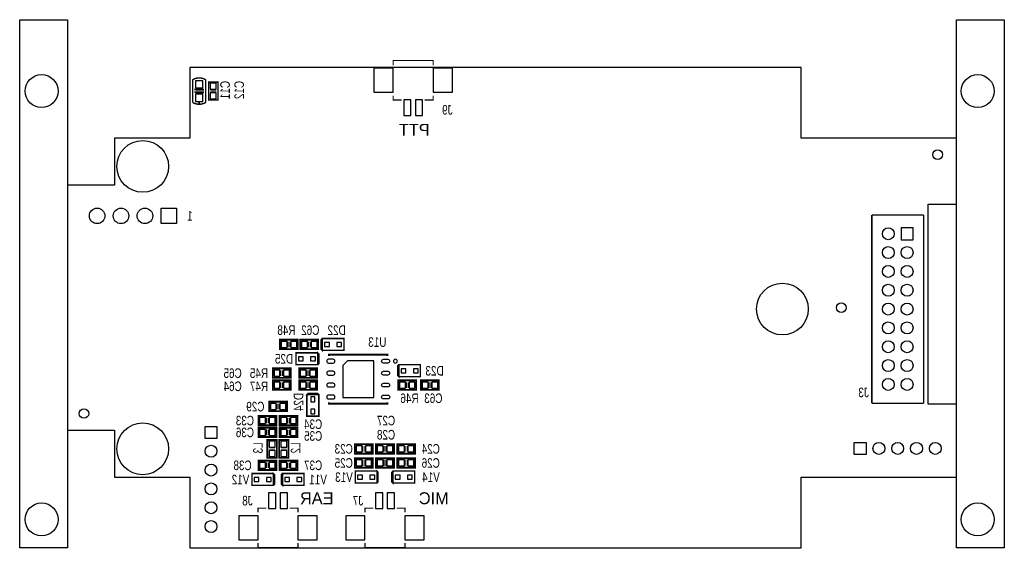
# Model space of a CAD drawing. Extents: x -712 to 3409, y -2 to 2208.
import ezdxf
from ezdxf.enums import TextEntityAlignment as Align

# ---------------------------------------------------------------- set-up
doc = ezdxf.new("R2010")
doc.units = 0
for name, color, linetype in [('BG_OUTLINE', 254, 'CONTINUOUS'), ('BG_SILKSCREEN_BOTTOM', 85, 'CONTINUOUS'), ('PG_SILKSCREEN_BOTTOM', 85, 'CONTINUOUS'), ('PIN_BOTTOM', 2, 'CONTINUOUS'), ('RD_SILKSCREEN_BOTTOM', 142, 'CONTINUOUS')]:
    doc.layers.add(name, color=color, linetype=linetype)

msp = doc.modelspace()

# ---------------------------------------------------------------- linework, layer by layer
at = {"layer": 'BG_OUTLINE'}
for points in [[(-711.811, 2008), (-711.811, 2208), (-511.811, 2208), (-511.811, 492.15)], [(3208.818, 2008), (3208.818, 2208), (3408.818, 2208), (3408.818, 492.15)], [(-511.811, 492.15), (-511.811, 0), (-711.811, 0), (-711.811, 2008)], [(0, 1998.129), (0, 1712.682), (-314.976, 1712.682), (-314.976, 1515.822), (-511.836, 1515.822), (-511.836, 492.15), (-314.976, 492.15), (-314.976, 295.29), (0, 295.29), (0, 0)], [(3208.818, 1417.392), (3208.818, 1712.682), (2559.18, 1712.682), (2559.18, 2007.972), (0, 2007.972), (0, 1998.129)], [(3408.818, 492.15), (3408.818, 0), (3208.818, 0), (3208.818, 2008)], [(3090.702, 600.423), (3090.702, 1437.078)], [(3090.702, 1437.078), (3208.818, 1437.078)], [(2559.055, 295.276), (3208.804, 295.276), (3208.818, 295.29), (3208.818, 659.481)], [(3208.818, 600.423), (3090.702, 600.423)], [(0, 0), (2559.055, 0), (2559.055, 295.276)]]:
    msp.add_lwpolyline(points, dxfattribs=at)
at = {"layer": 'PG_SILKSCREEN_BOTTOM'}
for points, const_width in [([(851.378, 2017.716), (851.378, 2037.401), (1018.7, 2037.401), (1018.7, 2017.716)], 4.921), ([(11.772, 1862.248), (11.772, 1956.65)], 6), ([(66.969, 1862.248), (66.969, 1956.65)], 6), ([(78.74, 1872.047), (78.74, 1946.85), (118.11, 1946.85), (118.11, 1872.047), (78.74, 1872.047)], 6), ([(58.969, 1903.949), (20.37, 1903.949), (20.272, 1903.85)], 7.902), ([(59.071, 1915.15), (20.469, 1915.15), (20.37, 1914.949)], 7.902), ([(86.614, 1912.992), (110.63, 1912.992)], 3.937), ([(86.614, 1905.906), (110.63, 1905.906)], 3.937), ([(851.378, 1889.764), (851.378, 1872.047), (886.811, 1872.047)], 4.921), ([(1018.7, 1889.764), (1018.7, 1872.047), (983.267, 1872.047)], 4.921), ([(2854.493, 604.122), (2854.493, 1391.74)], 6), ([(2854.493, 1391.74), (3070.993, 1391.74)], 6), ([(3070.993, 1391.74), (3070.993, 604.122)], 6), ([(377.598, 869.685), (452.402, 869.685), (452.402, 830.315), (377.598, 830.315), (377.598, 869.685)], 7.874), ([(537.402, 830.315), (462.598, 830.315), (462.598, 869.685), (537.402, 869.685), (537.402, 830.315)], 7.874), ([(555, 825), (645, 825), (645, 875), (555, 875), (555, 825), (550, 830), (550, 870), (555, 875)], 5.906), ([(411.457, 861.811), (411.457, 837.795)], 3.937), ([(418.543, 861.811), (418.543, 837.795)], 3.937), ([(496.457, 838.189), (496.457, 862.205)], 3.937), ([(503.543, 838.189), (503.543, 862.205)], 3.937), ([(535, 815), (445, 815), (445, 765), (535, 765), (535, 815), (540, 810), (540, 770), (535, 765)], 5.906), ([(827.047, 801.654), (827.047, 807.362), (582.953, 807.362), (582.953, 801.654)], 7.874), ([(347.598, 749.685), (422.402, 749.685), (422.402, 710.315), (347.598, 710.315), (347.598, 749.685)], 7.874), ([(381.457, 741.811), (381.457, 717.795)], 3.937), ([(388.543, 741.811), (388.543, 717.795)], 3.937), ([(532.402, 710.315), (457.598, 710.315), (457.598, 749.685), (532.402, 749.685), (532.402, 710.315)], 7.874), ([(491.457, 718.189), (491.457, 742.205)], 3.937), ([(498.543, 718.189), (498.543, 742.205)], 3.937), ([(875, 715), (965, 715), (965, 765), (875, 765), (875, 715), (870, 720), (870, 760), (875, 765)], 5.906), ([(347.598, 699.685), (422.402, 699.685), (422.402, 660.315), (347.598, 660.315), (347.598, 699.685)], 7.874), ([(532.402, 660.315), (457.598, 660.315), (457.598, 699.685), (532.402, 699.685), (532.402, 660.315)], 7.874), ([(947.402, 660.315), (872.598, 660.315), (872.598, 699.685), (947.402, 699.685), (947.402, 660.315)], 7.874), ([(1042.402, 660.315), (967.598, 660.315), (967.598, 699.685), (1042.402, 699.685), (1042.402, 660.315)], 7.874), ([(381.457, 691.811), (381.457, 667.795)], 3.937), ([(388.543, 691.811), (388.543, 667.795)], 3.937), ([(491.457, 668.189), (491.457, 692.205)], 3.937), ([(498.543, 668.189), (498.543, 692.205)], 3.937), ([(906.457, 668.189), (906.457, 692.205)], 3.937), ([(913.543, 668.189), (913.543, 692.205)], 3.937), ([(1001.457, 668.189), (1001.457, 692.205)], 3.937), ([(1008.543, 668.189), (1008.543, 692.205)], 3.937), ([(490, 640), (490, 550), (540, 550), (540, 640), (490, 640), (495, 645), (535, 645), (540, 640)], 5.906), ([(332.289, 610.265), (407.092, 610.265), (407.092, 570.895), (332.289, 570.895), (332.289, 610.265)], 7.874), ([(366.147, 602.391), (366.147, 578.375)], 3.937), ([(373.234, 602.391), (373.234, 578.375)], 3.937), ([(827.047, 608.346), (827.047, 602.638), (582.953, 602.638), (582.953, 608.346)], 7.874), ([(3070.993, 604.122), (2854.493, 604.122)], 6), ([(362.205, 511.811), (287.402, 511.811), (287.402, 551.181), (362.205, 551.181), (362.205, 511.811)], 7.874), ([(321.26, 519.685), (321.26, 543.701)], 3.937), ([(328.346, 519.685), (328.346, 543.701)], 3.937), ([(375.984, 551.181), (450.787, 551.181), (450.787, 511.811), (375.984, 511.811), (375.984, 551.181)], 7.874), ([(409.843, 543.307), (409.843, 519.291)], 3.937), ([(416.929, 543.307), (416.929, 519.291)], 3.937), ([(362.205, 462.598), (287.402, 462.598), (287.402, 501.969), (362.205, 501.969), (362.205, 462.598)], 7.874), ([(321.26, 470.472), (321.26, 494.488)], 3.937), ([(328.346, 470.472), (328.346, 494.488)], 3.937), ([(375.984, 501.969), (450.787, 501.969), (450.787, 462.598), (375.984, 462.598), (375.984, 501.969)], 7.874), ([(409.843, 494.094), (409.843, 470.079)], 3.937), ([(416.929, 494.094), (416.929, 470.079)], 3.937), ([(364.173, 450.787), (364.173, 375.984), (324.803, 375.984), (324.803, 450.787), (364.173, 450.787)], 7.874), ([(413.386, 450.787), (413.386, 375.984), (374.016, 375.984), (374.016, 450.787), (413.386, 450.787)], 7.874), ([(356.299, 416.929), (332.283, 416.929)], 3.937), ([(405.512, 416.929), (381.496, 416.929)], 3.937), ([(690.945, 433.071), (765.748, 433.071), (765.748, 393.701), (690.945, 393.701), (690.945, 433.071)], 7.874), ([(724.803, 425.197), (724.803, 401.181)], 3.937), ([(731.89, 425.197), (731.89, 401.181)], 3.937), ([(779.528, 433.071), (854.331, 433.071), (854.331, 393.701), (779.528, 393.701), (779.528, 433.071)], 7.874), ([(813.386, 425.197), (813.386, 401.181)], 3.937), ([(820.472, 425.197), (820.472, 401.181)], 3.937), ([(942.913, 393.701), (868.11, 393.701), (868.11, 433.071), (942.913, 433.071), (942.913, 393.701)], 7.874), ([(901.969, 401.575), (901.969, 425.591)], 3.937), ([(909.055, 401.575), (909.055, 425.591)], 3.937), ([(356.299, 409.843), (332.283, 409.843)], 3.937), ([(405.512, 409.843), (381.496, 409.843)], 3.937), ([(690.945, 374.016), (765.748, 374.016), (765.748, 334.646), (690.945, 334.646), (690.945, 374.016)], 7.874), ([(779.528, 374.016), (854.331, 374.016), (854.331, 334.646), (779.528, 334.646), (779.528, 374.016)], 7.874), ([(942.913, 334.646), (868.11, 334.646), (868.11, 374.016), (942.913, 374.016), (942.913, 334.646)], 7.874), ([(362.205, 324.803), (287.402, 324.803), (287.402, 364.173), (362.205, 364.173), (362.205, 324.803)], 7.874), ([(321.26, 332.677), (321.26, 356.693)], 3.937), ([(328.346, 332.677), (328.346, 356.693)], 3.937), ([(375.984, 364.173), (450.787, 364.173), (450.787, 324.803), (375.984, 324.803), (375.984, 364.173)], 7.874), ([(409.843, 356.299), (409.843, 332.283)], 3.937), ([(416.929, 356.299), (416.929, 332.283)], 3.937), ([(724.803, 366.142), (724.803, 342.126)], 3.937), ([(731.89, 366.142), (731.89, 342.126)], 3.937), ([(813.386, 366.142), (813.386, 342.126)], 3.937), ([(820.472, 366.142), (820.472, 342.126)], 3.937), ([(901.969, 342.52), (901.969, 366.535)], 3.937), ([(909.055, 342.52), (909.055, 366.535)], 3.937), ([(350.118, 310.433), (260.118, 310.433), (260.118, 260.433), (350.118, 260.433), (350.118, 310.433), (355.118, 305.433), (355.118, 265.433), (350.118, 260.433)], 5.906), ([(388.092, 260.447), (478.092, 260.447), (478.092, 310.447), (388.092, 310.447), (388.092, 260.447), (383.092, 265.447), (383.092, 305.447), (388.092, 310.447)], 5.906), ([(783.189, 320.276), (693.189, 320.276), (693.189, 270.276), (783.189, 270.276), (783.189, 320.276), (788.189, 315.276), (788.189, 275.276), (783.189, 270.276)], 5.906), ([(850.669, 270.276), (940.669, 270.276), (940.669, 320.276), (850.669, 320.276), (850.669, 270.276), (845.669, 275.276), (845.669, 315.276), (850.669, 320.276)], 5.906), ([(285.512, 147.637), (285.512, 165.354), (320.945, 165.354)], 4.921), ([(452.834, 147.637), (452.834, 165.354), (417.401, 165.354)], 4.921), ([(733.268, 147.637), (733.268, 165.354), (768.701, 165.354)], 4.921), ([(900.59, 147.637), (900.59, 165.354), (865.157, 165.354)], 4.921), ([(452.834, 19.685), (452.834, 0), (285.512, 0), (285.512, 19.685)], 4.921), ([(900.59, 19.685), (900.59, 0), (733.268, 0), (733.268, 19.685)], 4.921)]:
    msp.add_lwpolyline(points, dxfattribs=dict(at, const_width=const_width))
for points, const_width in [([(66.969, 1956.65, 0.286298), (11.772, 1956.65)], 6), ([(66.969, 1862.248, -0.286299), (11.772, 1862.248)], 6), ([(41.37, 1860.236, 1.00011), (37.37, 1860.236, 0.99989), (41.37, 1860.236)], 3.902)]:
    msp.add_lwpolyline(points, format="xyb", dxfattribs=dict(at, const_width=const_width))
msp.add_lwpolyline([(868.386, 780, 1), (852.6376, 780, 1)], format="xyb", close=True, dxfattribs=at)
at = {"layer": 'PIN_BOTTOM'}
for points in [[(770.6685, 2004.921), (770.6685, 1904.527), (851.3775, 1904.527), (851.3775, 2004.921)], [(1018.7005, 2004.921), (1018.7005, 1904.527), (1099.4095, 1904.527), (1099.4095, 2004.921)], [(24.37, 1922.449), (54.37, 1922.449), (54.37, 1952.449), (24.37, 1952.449)], [(85.925, 1916.949), (110.925, 1916.949), (110.925, 1941.949), (85.925, 1941.949)], [(24.37, 1866.449), (54.37, 1866.449), (54.37, 1896.449), (24.37, 1896.449)], [(85.925, 1876.949), (110.925, 1876.949), (110.925, 1901.949), (85.925, 1901.949)], [(925.384, 1873.051), (895.482, 1873.051), (895.482, 1808.051), (925.384, 1808.051)], [(974.596, 1873.051), (944.694, 1873.051), (944.694, 1808.051), (974.596, 1808.051)], [(-55.295, 1420.295), (-55.295, 1355.295), (-120.295, 1355.295), (-120.295, 1420.295)], [(3027.092, 1288), (3027.092, 1338), (2977.092, 1338), (2977.092, 1288)], [(382.5, 862.5), (382.5, 837.5), (407.5, 837.5), (407.5, 862.5)], [(422.5, 862.5), (422.5, 837.5), (447.5, 837.5), (447.5, 862.5)], [(492.5, 837.5), (492.5, 862.5), (467.5, 862.5), (467.5, 837.5)], [(532.5, 837.5), (532.5, 862.5), (507.5, 862.5), (507.5, 837.5)], [(564.409, 858.5), (564.409, 841.5), (584.409, 841.5), (584.409, 858.5)], [(615.591, 858.5), (615.591, 841.5), (635.591, 841.5), (635.591, 858.5)], [(474.409, 781.5), (474.409, 798.5), (454.409, 798.5), (454.409, 781.5)], [(525.591, 781.5), (525.591, 798.5), (505.591, 798.5), (505.591, 781.5)], [(352.5, 742.5), (352.5, 717.5), (377.5, 717.5), (377.5, 742.5)], [(392.5, 742.5), (392.5, 717.5), (417.5, 717.5), (417.5, 742.5)], [(487.5, 717.5), (487.5, 742.5), (462.5, 742.5), (462.5, 717.5)], [(527.5, 717.5), (527.5, 742.5), (502.5, 742.5), (502.5, 717.5)], [(769.96, 781.772), (659.725, 781.772), (640.04, 762.086), (640.04, 628.228), (769.96, 628.228)], [(884.409, 748.5), (884.409, 731.5), (904.409, 731.5), (904.409, 748.5)], [(935.591, 748.5), (935.591, 731.5), (955.591, 731.5), (955.591, 748.5)], [(352.5, 692.5), (352.5, 667.5), (377.5, 667.5), (377.5, 692.5)], [(392.5, 692.5), (392.5, 667.5), (417.5, 667.5), (417.5, 692.5)], [(487.5, 667.5), (487.5, 692.5), (462.5, 692.5), (462.5, 667.5)], [(527.5, 667.5), (527.5, 692.5), (502.5, 692.5), (502.5, 667.5)], [(902.5, 667.5), (902.5, 692.5), (877.5, 692.5), (877.5, 667.5)], [(942.5, 667.5), (942.5, 692.5), (917.5, 692.5), (917.5, 667.5)], [(997.5, 667.5), (997.5, 692.5), (972.5, 692.5), (972.5, 667.5)], [(1037.5, 667.5), (1037.5, 692.5), (1012.5, 692.5), (1012.5, 667.5)], [(523.5, 630.591), (506.5, 630.591), (506.5, 610.591), (523.5, 610.591)], [(337.191, 603.08), (337.191, 578.08), (362.191, 578.08), (362.191, 603.08)], [(377.191, 603.08), (377.191, 578.08), (402.191, 578.08), (402.191, 603.08)], [(523.5, 579.409), (506.5, 579.409), (506.5, 559.409), (523.5, 559.409)], [(317.303, 518.996), (317.303, 543.996), (292.303, 543.996), (292.303, 518.996)], [(357.303, 518.996), (357.303, 543.996), (332.303, 543.996), (332.303, 518.996)], [(380.886, 543.996), (380.886, 518.996), (405.886, 518.996), (405.886, 543.996)], [(420.886, 543.996), (420.886, 518.996), (445.886, 518.996), (445.886, 543.996)], [(63.898, 457.283), (63.898, 507.283), (113.898, 507.283), (113.898, 457.283)], [(317.303, 469.783), (317.303, 494.783), (292.303, 494.783), (292.303, 469.783)], [(357.303, 469.783), (357.303, 494.783), (332.303, 494.783), (332.303, 469.783)], [(380.886, 494.783), (380.886, 469.783), (405.886, 469.783), (405.886, 494.783)], [(420.886, 494.783), (420.886, 469.783), (445.886, 469.783), (445.886, 494.783)], [(356.988, 445.886), (331.988, 445.886), (331.988, 420.886), (356.988, 420.886)], [(406.201, 445.886), (381.201, 445.886), (381.201, 420.886), (406.201, 420.886)], [(695.846, 425.886), (695.846, 400.886), (720.846, 400.886), (720.846, 425.886)], [(735.846, 425.886), (735.846, 400.886), (760.846, 400.886), (760.846, 425.886)], [(784.429, 425.886), (784.429, 400.886), (809.429, 400.886), (809.429, 425.886)], [(824.429, 425.886), (824.429, 400.886), (849.429, 400.886), (849.429, 425.886)], [(898.012, 400.886), (898.012, 425.886), (873.012, 425.886), (873.012, 400.886)], [(938.012, 400.886), (938.012, 425.886), (913.012, 425.886), (913.012, 400.886)], [(2830.118, 390.354), (2780.118, 390.354), (2780.118, 440.354), (2830.118, 440.354)], [(356.988, 405.886), (331.988, 405.886), (331.988, 380.886), (356.988, 380.886)], [(406.201, 405.886), (381.201, 405.886), (381.201, 380.886), (406.201, 380.886)], [(317.303, 331.988), (317.303, 356.988), (292.303, 356.988), (292.303, 331.988)], [(357.303, 331.988), (357.303, 356.988), (332.303, 356.988), (332.303, 331.988)], [(380.886, 356.988), (380.886, 331.988), (405.886, 331.988), (405.886, 356.988)], [(420.886, 356.988), (420.886, 331.988), (445.886, 331.988), (445.886, 356.988)], [(695.846, 366.831), (695.846, 341.831), (720.846, 341.831), (720.846, 366.831)], [(735.846, 366.831), (735.846, 341.831), (760.846, 341.831), (760.846, 366.831)], [(784.429, 366.831), (784.429, 341.831), (809.429, 341.831), (809.429, 366.831)], [(824.429, 366.831), (824.429, 341.831), (849.429, 341.831), (849.429, 366.831)], [(898.012, 341.831), (898.012, 366.831), (873.012, 366.831), (873.012, 341.831)], [(938.012, 341.831), (938.012, 366.831), (913.012, 366.831), (913.012, 341.831)], [(289.527, 276.933), (289.527, 293.933), (269.527, 293.933), (269.527, 276.933)], [(340.709, 276.933), (340.709, 293.933), (320.709, 293.933), (320.709, 276.933)], [(397.501, 293.947), (397.501, 276.947), (417.501, 276.947), (417.501, 293.947)], [(448.683, 293.947), (448.683, 276.947), (468.683, 276.947), (468.683, 293.947)], [(722.598, 286.776), (722.598, 303.776), (702.598, 303.776), (702.598, 286.776)], [(773.78, 286.776), (773.78, 303.776), (753.78, 303.776), (753.78, 286.776)], [(860.078, 303.776), (860.078, 286.776), (880.078, 286.776), (880.078, 303.776)], [(911.26, 303.776), (911.26, 286.776), (931.26, 286.776), (931.26, 303.776)], [(329.616, 164.35), (359.518, 164.35), (359.518, 229.35), (329.616, 229.35)], [(378.828, 164.35), (408.73, 164.35), (408.73, 229.35), (378.828, 229.35)], [(777.372, 164.35), (807.274, 164.35), (807.274, 229.35), (777.372, 229.35)], [(826.584, 164.35), (856.486, 164.35), (856.486, 229.35), (826.584, 229.35)], [(285.512, 32.48), (285.512, 132.874), (204.803, 132.874), (204.803, 32.48)], [(533.544, 32.48), (533.544, 132.874), (452.835, 132.874), (452.835, 32.48)], [(733.268, 32.48), (733.268, 132.874), (652.559, 132.874), (652.559, 32.48)], [(981.3, 32.48), (981.3, 132.874), (900.591, 132.874), (900.591, 32.48)]]:
    msp.add_lwpolyline(points, close=True, dxfattribs=at)
for points in [[(599.6855, 787.874), (580.9845, 787.874, 1), (580.9845, 772.126), (599.6855, 772.126, 1)], [(829.0155, 772.126), (810.3145, 772.126, -1), (810.3145, 787.874), (829.0155, 787.874, -1)], [(599.6855, 737.874), (580.9845, 737.874, 1), (580.9845, 722.126), (599.6855, 722.126, 1)], [(829.0155, 722.126), (810.3145, 722.126, -1), (810.3145, 737.874), (829.0155, 737.874, -1)], [(599.6855, 687.874), (580.9845, 687.874, 1), (580.9845, 672.126), (599.6855, 672.126, 1)], [(829.0155, 672.126), (810.3145, 672.126, -1), (810.3145, 687.874), (829.0155, 687.874, -1)], [(599.6855, 637.874), (580.9845, 637.874, 1), (580.9845, 622.126), (599.6855, 622.126, 1)], [(829.0155, 622.126), (810.3145, 622.126, -1), (810.3145, 637.874), (829.0155, 637.874, -1)]]:
    msp.add_lwpolyline(points, format="xyb", close=True, dxfattribs=at)
for centre, radius in [((-620.109, 1909.542), 68.8975), ((3297.405, 1909.542), 68.8975), ((-196.85, 1594.488), 108.2675), ((3130.074, 1643.781), 20), ((-387.795, 1387.795), 32.5), ((-287.795, 1387.795), 32.5), ((-187.795, 1387.795), 32.5), ((2923.391, 1313), 25), ((2923.391, 1234.299), 25), ((3002.092, 1234.299), 25), ((2923.391, 1155.5), 25), ((3002.092, 1155.5), 25), ((2480.319, 998), 108.2675), ((2923.391, 1076.799), 25), ((3002.092, 1076.799), 25), ((2726.511, 1003.986), 20), ((2923.391, 998), 25), ((3002.092, 998), 25), ((2923.391, 919.299), 25), ((3002.092, 919.299), 25), ((2923.391, 840.598), 25), ((3002.092, 840.598), 25), ((2923.391, 761.799), 25), ((3002.092, 761.799), 25), ((2923.391, 683.098), 25), ((3002.092, 683.098), 25), ((-442.935, 561.051), 20), ((-196.85, 413.386), 108.2675), ((88.898, 403.543), 25), ((2883.858, 415.354), 25), ((2962.598, 415.354), 25), ((3041.338, 415.354), 25), ((3120.078, 415.354), 25), ((88.898, 324.803), 25), ((88.898, 246.063), 25), ((-620.109, 118.116), 68.8975), ((88.898, 167.323), 25), ((3297.405, 118.116), 68.8975), ((88.898, 88.583), 25)]:
    msp.add_circle(centre, radius, dxfattribs=at)

# ---------------------------------------------------------------- texts
at = {"layer": 'BG_SILKSCREEN_BOTTOM', "text_generation_flag": 2, "width": 1.02}
for s, p in [('PTT', (1003.986, 1722.525)), ('EAR', (601.522, 181.703)), ('MIC', (1083.829, 181.703))]:
    msp.add_text(s, height=50, dxfattribs=at).set_placement(p)
at = {"layer": 'PG_SILKSCREEN_BOTTOM', "text_generation_flag": 2, "width": 0.775}
msp.add_text('1', height=40, dxfattribs=at).set_placement((0.785, 1367.863), align=Align.CENTER)
at = {"layer": 'RD_SILKSCREEN_BOTTOM', "text_generation_flag": 2, "width": 0.775}
for s, p in [('C11', (167.645, 1952.042)), ('C12', (226.703, 1952.042)), ('D24', (475, 647.5)), ('L3', (305.447, 440.406)), ('L2', (462.935, 440.406))]:
    msp.add_text(s, height=40, rotation=90, dxfattribs=at).set_placement(p)
for s, p in [('J9', (1099.887, 1810.798)), ('R48', (442.5, 890)), ('C62', (542.5, 890)), ('D22', (652.5, 890)), ('D25', (432.5, 770)), ('C65', (217.5, 710)), ('R45', (327.5, 710)), ('D23', (1062.5, 720)), ('C64', (217.5, 655)), ('R47', (327.5, 655)), ('J3', (2841.957, 629.567)), ('R46', (957.5, 605)), ('C63', (1057.5, 605)), ('C29', (312.5, 570)), ('C33', (268.889, 511.522)), ('C34', (554.336, 496.522)), ('C27', (859.469, 511.522)), ('C36', (268.889, 462.307)), ('C35', (554.336, 447.307)), ('C28', (859.469, 452.464)), ('C23', (682.295, 393.406)), ('C24', (1046.486, 393.406)), ('C25', (682.295, 334.348)), ('C26', (1046.486, 334.348)), ('C38', (259.046, 324.505)), ('C37', (554.336, 324.505)), ('V12', (249.203, 265.447)), ('V11', (574.022, 265.447)), ('V13', (682.295, 275.29)), ('V14', (1046.486, 275.29)), ('J8', (263.232, 176.86)), ('J7', (725.853, 176.86))]:
    msp.add_text(s, height=40, dxfattribs=at).set_placement(p)
msp.add_text('U13', height=40, dxfattribs=at).set_placement((785, 840), align=Align.CENTER)

doc.saveas('drawing.dxf')
